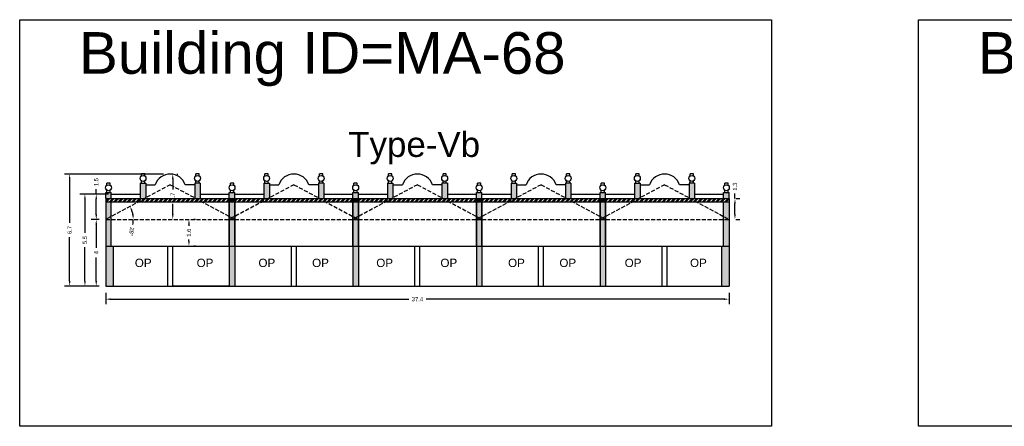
# Model space of a CAD drawing. Header units: metres. Extents: x 3416649 to 3417100, y -6712966 to -6712690.
# Tile 43 of 72: x 3416945 to 3417004, y -6712924 to -6712900. Entities that reach past the tile are written whole.
import ezdxf

# ---------------------------------------------------------------- set-up
doc = ezdxf.new("R2010")
doc.units = ezdxf.units.M
doc.linetypes.add('ACAD_ISO02W100', pattern=[15, 12, -3])
doc.layers.add('Dotted', color=7, linetype='ACAD_ISO02W100', plot=False)
doc.styles.get("Standard").update_dxf_attribs({"font": 'arial.ttf'})
doc.dimstyles.new('ISO-25', dxfattribs={"dimtxt": 0.25, "dimasz": 0.3, "dimexe": 0.3, "dimexo": 0.4, "dimgap": 0.2, "dimtad": 0, "dimdec": 1, "dimdsep": 46, "dimtxsty": 'Standard', "dimcen": 2.5, "dimadec": 0, "dimazin": 0, "dimtfac": 1, "dimtdec": 1, "dimtmove": 0, "dimatfit": 3, "dimfxl": 1, "dimarcsym": 0})

# ---------------------------------------------------------------- blocks, each defined once
blk = doc.blocks.new('*D563')
at = {"color": 0, "lineweight": -2, "transparency": 16777216}
for start, end in [(10.39672, 17.82904), (349.60328, 360)]:
    blk.add_arc((3416949.855, -6712911.499), 1.656, start, end, dxfattribs=at)
at = {"color": 0, "transparency": 16777216}
for points in [[(3416951.385, -6712911.011), (3416951.477, -6712910.972), (3416951.314, -6712910.716)], [(3416951.533, -6712911.195), (3416951.434, -6712911.204), (3416951.511, -6712911.499)]]:
    blk.add_solid(points, dxfattribs=at)
at = {"layer": 'Defpoints', "color": 0, "transparency": 16777216}
for p in [(3416953.73, -6712909.419), (3416951.422, -6712910.965), (3416949.855, -6712911.499), (3416949.855, -6712911.499), (3416957.605, -6712911.499)]:
    blk.add_point(p, dxfattribs=at)
at = {"color": 0, "transparency": 16777216, "insert": (3416951.403, -6712912.237), "char_height": 0.25, "attachment_point": 5, "rotation": 259.60328}
blk.add_mtext('28°', dxfattribs=at)
blk = doc.blocks.new('*D564')
at = {"color": 0, "lineweight": -2, "transparency": 16777216}
for p, q in [((3416949.455, -6712911.499), (3416948.985, -6712911.499)), ((3416949.285, -6712911.799), (3416949.285, -6712913.212)), ((3416949.285, -6712915.199), (3416949.285, -6712913.785)), ((3416949.455, -6712915.499), (3416948.985, -6712915.499))]:
    blk.add_line(p, q, dxfattribs=at)
at = {"color": 0, "transparency": 16777216}
for points in [[(3416949.235, -6712911.799), (3416949.335, -6712911.799), (3416949.285, -6712911.499)], [(3416949.235, -6712915.199), (3416949.335, -6712915.199), (3416949.285, -6712915.499)]]:
    blk.add_solid(points, dxfattribs=at)
at = {"layer": 'Defpoints', "color": 0, "transparency": 16777216}
for p in [(3416949.285, -6712911.499), (3416949.855, -6712911.499), (3416949.855, -6712915.499)]:
    blk.add_point(p, dxfattribs=at)
at = {"color": 0, "transparency": 16777216, "insert": (3416949.285, -6712913.499), "char_height": 0.25, "attachment_point": 5, "rotation": 90}
blk.add_mtext('4', dxfattribs=at)
blk = doc.blocks.new('*D565')
at = {"color": 0, "lineweight": -2, "transparency": 16777216}
for p, q in [((3416950.011, -6712909.979), (3416948.985, -6712909.979)), ((3416949.285, -6712909.979), (3416949.285, -6712909.679)), ((3416949.285, -6712911.199), (3416949.285, -6712910.279)), ((3416949.455, -6712911.499), (3416948.985, -6712911.499))]:
    blk.add_line(p, q, dxfattribs=at)
at = {"color": 0, "transparency": 16777216}
for points in [[(3416949.235, -6712910.279), (3416949.335, -6712910.279), (3416949.285, -6712909.979)], [(3416949.235, -6712911.199), (3416949.335, -6712911.199), (3416949.285, -6712911.499)]]:
    blk.add_solid(points, dxfattribs=at)
at = {"layer": 'Defpoints', "color": 0, "transparency": 16777216}
for p in [(3416949.285, -6712909.979), (3416950.411, -6712909.979), (3416949.855, -6712911.499)]:
    blk.add_point(p, dxfattribs=at)
at = {"color": 0, "transparency": 16777216, "insert": (3416949.285, -6712909.262), "char_height": 0.25, "attachment_point": 5, "rotation": 90}
blk.add_mtext('1.5', dxfattribs=at)
blk = doc.blocks.new('*D566')
at = {"color": 0, "lineweight": -2, "transparency": 16777216}
for p, q in [((3416954.13, -6712908.779), (3416954.181, -6712908.779)), ((3416953.881, -6712909.079), (3416953.881, -6712909.709)), ((3416953.881, -6712911.199), (3416953.881, -6712910.568)), ((3416954.13, -6712911.499), (3416954.181, -6712911.499))]:
    blk.add_line(p, q, dxfattribs=at)
at = {"color": 0, "transparency": 16777216}
for points in [[(3416953.831, -6712909.079), (3416953.931, -6712909.079), (3416953.881, -6712908.779)], [(3416953.831, -6712911.199), (3416953.931, -6712911.199), (3416953.881, -6712911.499)]]:
    blk.add_solid(points, dxfattribs=at)
at = {"layer": 'Defpoints', "color": 0, "transparency": 16777216}
for p in [(3416953.73, -6712908.779), (3416953.73, -6712911.499), (3416953.881, -6712911.499)]:
    blk.add_point(p, dxfattribs=at)
at = {"color": 0, "transparency": 16777216, "insert": (3416953.881, -6712910.139), "char_height": 0.25, "attachment_point": 5, "rotation": 90}
blk.add_mtext('2.7', dxfattribs=at)
blk = doc.blocks.new('*D567')
at = {"color": 0, "lineweight": -2, "transparency": 16777216}
for p, q in [((3416950.011, -6712909.979), (3416948.305, -6712909.979)), ((3416948.605, -6712910.279), (3416948.605, -6712912.31)), ((3416948.605, -6712915.199), (3416948.605, -6712913.167)), ((3416949.455, -6712915.499), (3416948.305, -6712915.499))]:
    blk.add_line(p, q, dxfattribs=at)
at = {"color": 0, "transparency": 16777216}
for points in [[(3416948.555, -6712910.279), (3416948.655, -6712910.279), (3416948.605, -6712909.979)], [(3416948.555, -6712915.199), (3416948.655, -6712915.199), (3416948.605, -6712915.499)]]:
    blk.add_solid(points, dxfattribs=at)
at = {"layer": 'Defpoints', "color": 0, "transparency": 16777216}
for p in [(3416948.605, -6712909.979), (3416950.411, -6712909.979), (3416949.855, -6712915.499)]:
    blk.add_point(p, dxfattribs=at)
at = {"color": 0, "transparency": 16777216, "insert": (3416948.605, -6712912.739), "char_height": 0.25, "attachment_point": 5, "rotation": 90}
blk.add_mtext('5.5', dxfattribs=at)
blk = doc.blocks.new('*D568')
at = {"color": 0, "lineweight": -2, "transparency": 16777216}
for p, q in [((3416953.33, -6712908.779), (3416947.388, -6712908.779)), ((3416947.688, -6712909.079), (3416947.688, -6712911.71)), ((3416947.688, -6712915.199), (3416947.688, -6712912.567)), ((3416949.455, -6712915.499), (3416947.388, -6712915.499))]:
    blk.add_line(p, q, dxfattribs=at)
at = {"color": 0, "transparency": 16777216}
for points in [[(3416947.638, -6712909.079), (3416947.738, -6712909.079), (3416947.688, -6712908.779)], [(3416947.638, -6712915.199), (3416947.738, -6712915.199), (3416947.688, -6712915.499)]]:
    blk.add_solid(points, dxfattribs=at)
at = {"layer": 'Defpoints', "color": 0, "transparency": 16777216}
for p in [(3416947.688, -6712908.779), (3416953.73, -6712908.779), (3416949.855, -6712915.499)]:
    blk.add_point(p, dxfattribs=at)
at = {"color": 0, "transparency": 16777216, "insert": (3416947.688, -6712912.139), "char_height": 0.25, "attachment_point": 5, "rotation": 90}
blk.add_mtext('6.7', dxfattribs=at)
blk = doc.blocks.new('*D569')
at = {"color": 0, "lineweight": -2, "transparency": 16777216}
for p, q in [((3416949.855, -6712915.899), (3416949.855, -6712916.588)), ((3416987.285, -6712915.899), (3416987.285, -6712916.588)), ((3416950.155, -6712916.288), (3416968.046, -6712916.288)), ((3416986.985, -6712916.288), (3416969.094, -6712916.288))]:
    blk.add_line(p, q, dxfattribs=at)
at = {"color": 0, "transparency": 16777216}
for points in [[(3416950.155, -6712916.238), (3416950.155, -6712916.338), (3416949.855, -6712916.288)], [(3416986.985, -6712916.238), (3416986.985, -6712916.338), (3416987.285, -6712916.288)]]:
    blk.add_solid(points, dxfattribs=at)
at = {"layer": 'Defpoints', "color": 0, "transparency": 16777216}
for p in [(3416949.855, -6712915.499), (3416987.285, -6712915.499), (3416987.285, -6712916.288)]:
    blk.add_point(p, dxfattribs=at)
at = {"color": 0, "transparency": 16777216, "insert": (3416968.57, -6712916.288), "char_height": 0.25, "attachment_point": 5}
blk.add_mtext('37.4', dxfattribs=at)
blk = doc.blocks.new('*D570')
at = {"color": 0, "lineweight": -2, "transparency": 16777216}
for p, q in [((3416954.85, -6712911.799), (3416954.85, -6712911.883)), ((3416955.25, -6712911.499), (3416955.15, -6712911.499)), ((3416954.85, -6712912.799), (3416954.85, -6712912.714)), ((3416955.25, -6712913.099), (3416955.15, -6712913.099))]:
    blk.add_line(p, q, dxfattribs=at)
at = {"color": 0, "transparency": 16777216}
for points in [[(3416954.8, -6712911.799), (3416954.9, -6712911.799), (3416954.85, -6712911.499)], [(3416954.8, -6712912.799), (3416954.9, -6712912.799), (3416954.85, -6712913.099)]]:
    blk.add_solid(points, dxfattribs=at)
at = {"layer": 'Defpoints', "color": 0, "transparency": 16777216}
for p in [(3416954.85, -6712911.499), (3416954.85, -6712911.499), (3416954.85, -6712913.099)]:
    blk.add_point(p, dxfattribs=at)
at = {"color": 0, "transparency": 16777216, "insert": (3416954.85, -6712912.299), "char_height": 0.25, "attachment_point": 5, "rotation": 90}
blk.add_mtext('1.6', dxfattribs=at)
blk = doc.blocks.new('*D571')
at = {"color": 0, "lineweight": -2, "transparency": 16777216}
for p, q in [((3416987.634, -6712910.249), (3416987.634, -6712909.949)), ((3416987.634, -6712911.199), (3416987.634, -6712910.549)), ((3416987.685, -6712910.249), (3416987.934, -6712910.249)), ((3416987.685, -6712911.499), (3416987.934, -6712911.499))]:
    blk.add_line(p, q, dxfattribs=at)
at = {"color": 0, "transparency": 16777216}
for points in [[(3416987.584, -6712910.549), (3416987.684, -6712910.549), (3416987.634, -6712910.249)], [(3416987.584, -6712911.199), (3416987.684, -6712911.199), (3416987.634, -6712911.499)]]:
    blk.add_solid(points, dxfattribs=at)
at = {"layer": 'Defpoints', "color": 0, "transparency": 16777216}
for p in [(3416987.285, -6712910.249), (3416987.634, -6712910.249), (3416987.285, -6712911.499)]:
    blk.add_point(p, dxfattribs=at)
at = {"color": 0, "transparency": 16777216, "insert": (3416987.634, -6712909.533), "char_height": 0.25, "attachment_point": 5, "rotation": 90}
blk.add_mtext('1.3', dxfattribs=at)

msp = doc.modelspace()

# ---------------------------------------------------------------- hatches: boundary and pattern name
h = msp.add_hatch(color=256)
h.dxf.hatch_style = 1
h.paths.add_polyline_path([(3416949.855, -6712911.499), (3416950.185, -6712911.322), (3416950.185, -6712910.449), (3416949.855, -6712910.449)])
h.paths.add_polyline_path([(3416949.855, -6712909.879), (3416949.855, -6712910.249), (3416950.185, -6712910.249), (3416950.185, -6712909.879)])
h.paths.add_polyline_path([(3416950.185, -6712911.499), (3416950.185, -6712911.322), (3416949.855, -6712911.499)], flags=17)
h.paths.add_polyline_path([(3416950.185, -6712911.499), (3416949.855, -6712911.499), (3416949.855, -6712913.099), (3416950.185, -6712913.099)])
h.paths.add_polyline_path([(3416950.305, -6712913.099), (3416949.855, -6712913.099), (3416949.855, -6712915.499), (3416950.305, -6712915.499)])
h.paths.add_polyline_path([(3416952.26, -6712909.319), (3416951.93, -6712909.319), (3416951.93, -6712910.249), (3416952.184, -6712910.249), (3416952.26, -6712910.208)])
h.paths.add_polyline_path([(3416955.2, -6712910.208), (3416955.276, -6712910.249), (3416955.53, -6712910.249), (3416955.53, -6712909.319), (3416955.2, -6712909.319)])
h.paths.add_polyline_path([(3416957.605, -6712910.449), (3416957.275, -6712910.449), (3416957.275, -6712911.322), (3416957.44, -6712911.41), (3416957.605, -6712911.322)])
h.paths.add_polyline_path([(3416957.275, -6712910.249), (3416957.605, -6712910.249), (3416957.605, -6712909.879), (3416957.275, -6712909.879)])
h.paths.add_polyline_path([(3416957.605, -6712911.499), (3416957.44, -6712911.41), (3416957.275, -6712911.499)])
h.paths.add_polyline_path([(3416957.605, -6712911.499), (3416957.605, -6712911.322), (3416957.44, -6712911.41)])
h.paths.add_polyline_path([(3416957.275, -6712911.499), (3416957.44, -6712911.41), (3416957.275, -6712911.322)])
h.paths.add_polyline_path([(3416957.275, -6712913.099), (3416957.605, -6712913.099), (3416957.605, -6712911.499), (3416957.275, -6712911.499)])
h.paths.add_polyline_path([(3416957.605, -6712913.099), (3416957.275, -6712913.099), (3416957.275, -6712915.499), (3416957.605, -6712915.499)])
h.paths.add_polyline_path([(3416959.68, -6712909.319), (3416959.35, -6712909.319), (3416959.35, -6712910.249), (3416959.604, -6712910.249), (3416959.68, -6712910.208)])
h.paths.add_polyline_path([(3416962.62, -6712910.208), (3416962.696, -6712910.249), (3416962.95, -6712910.249), (3416962.95, -6712909.319), (3416962.62, -6712909.319)])
h.paths.add_polyline_path([(3416964.695, -6712909.879), (3416964.695, -6712910.249), (3416965.025, -6712910.249), (3416965.025, -6712909.879)])
h.paths.add_polyline_path([(3416965.025, -6712910.449), (3416964.695, -6712910.449), (3416964.695, -6712911.322), (3416964.86, -6712911.41), (3416965.025, -6712911.322)])
h.paths.add_polyline_path([(3416965.025, -6712911.499), (3416964.86, -6712911.41), (3416964.695, -6712911.499)])
h.paths.add_polyline_path([(3416965.025, -6712911.322), (3416964.86, -6712911.41), (3416965.025, -6712911.499)])
h.paths.add_polyline_path([(3416964.695, -6712911.499), (3416964.86, -6712911.41), (3416964.695, -6712911.322)])
h.paths.add_polyline_path([(3416964.695, -6712913.099), (3416965.025, -6712913.099), (3416965.025, -6712911.499), (3416964.695, -6712911.499)])
h.paths.add_polyline_path([(3416964.695, -6712915.499), (3416965.025, -6712915.499), (3416965.025, -6712913.099), (3416964.695, -6712913.099)])
h.paths.add_polyline_path([(3416967.1, -6712909.319), (3416966.77, -6712909.319), (3416966.77, -6712910.249), (3416967.024, -6712910.249), (3416967.1, -6712910.208)])
h.paths.add_polyline_path([(3416970.37, -6712909.319), (3416970.04, -6712909.319), (3416970.04, -6712910.208), (3416970.116, -6712910.249), (3416970.37, -6712910.249)])
h.paths.add_polyline_path([(3416972.115, -6712910.249), (3416972.445, -6712910.249), (3416972.445, -6712909.879), (3416972.115, -6712909.879)])
h.paths.add_polyline_path([(3416972.445, -6712910.449), (3416972.115, -6712910.449), (3416972.115, -6712911.322), (3416972.28, -6712911.41), (3416972.445, -6712911.322)])
h.paths.add_polyline_path([(3416972.28, -6712911.41), (3416972.115, -6712911.499), (3416972.445, -6712911.499)])
h.paths.add_polyline_path([(3416972.445, -6712911.322), (3416972.28, -6712911.41), (3416972.445, -6712911.499)])
h.paths.add_polyline_path([(3416972.28, -6712911.41), (3416972.115, -6712911.322), (3416972.115, -6712911.499)])
h.paths.add_polyline_path([(3416972.445, -6712911.499), (3416972.115, -6712911.499), (3416972.115, -6712913.099), (3416972.445, -6712913.099)])
h.paths.add_polyline_path([(3416972.115, -6712915.499), (3416972.445, -6712915.499), (3416972.445, -6712913.099), (3416972.115, -6712913.099)])
h.paths.add_polyline_path([(3416974.52, -6712909.319), (3416974.19, -6712909.319), (3416974.19, -6712910.249), (3416974.444, -6712910.249), (3416974.52, -6712910.208)])
h.paths.add_polyline_path([(3416977.79, -6712909.319), (3416977.46, -6712909.319), (3416977.46, -6712910.208), (3416977.536, -6712910.249), (3416977.79, -6712910.249)])
h.paths.add_polyline_path([(3416979.865, -6712910.249), (3416979.865, -6712909.879), (3416979.535, -6712909.879), (3416979.535, -6712910.249)])
h.paths.add_polyline_path([(3416979.865, -6712910.449), (3416979.535, -6712910.449), (3416979.535, -6712911.322), (3416979.7, -6712911.41), (3416979.865, -6712911.322)])
h.paths.add_polyline_path([(3416979.865, -6712911.499), (3416979.7, -6712911.41), (3416979.535, -6712911.499)])
h.paths.add_polyline_path([(3416979.865, -6712911.322), (3416979.7, -6712911.41), (3416979.865, -6712911.499)])
h.paths.add_polyline_path([(3416979.535, -6712911.499), (3416979.7, -6712911.41), (3416979.535, -6712911.322)])
h.paths.add_polyline_path([(3416979.535, -6712913.099), (3416979.865, -6712913.099), (3416979.865, -6712911.499), (3416979.535, -6712911.499)])
h.paths.add_polyline_path([(3416979.535, -6712915.499), (3416979.865, -6712915.499), (3416979.865, -6712913.099), (3416979.535, -6712913.099)])
h.paths.add_polyline_path([(3416981.61, -6712910.249), (3416981.864, -6712910.249), (3416981.94, -6712910.208), (3416981.94, -6712909.319), (3416981.61, -6712909.319)])
h.paths.add_polyline_path([(3416984.88, -6712910.208), (3416984.956, -6712910.249), (3416985.21, -6712910.249), (3416985.21, -6712909.319), (3416984.88, -6712909.319)])
h.paths.add_polyline_path([(3416987.285, -6712909.879), (3416986.955, -6712909.879), (3416986.955, -6712910.249), (3416987.285, -6712910.249)])
h.paths.add_polyline_path([(3416986.955, -6712911.322), (3416987.285, -6712911.499), (3416987.285, -6712910.449), (3416986.955, -6712910.449)])
h.paths.add_polyline_path([(3416987.285, -6712911.499), (3416986.955, -6712911.322), (3416986.955, -6712911.499)], flags=16)
h.paths.add_polyline_path([(3416986.955, -6712913.099), (3416987.285, -6712913.099), (3416987.285, -6712911.499), (3416986.955, -6712911.499)])
h.paths.add_polyline_path([(3416987.285, -6712913.099), (3416986.835, -6712913.099), (3416986.835, -6712915.499), (3416987.285, -6712915.499)])
h = msp.add_hatch()
h.set_pattern_fill('ANSI32', color=256, scale=0.02)
h.set_pattern_definition([(45, (-30.56844, 0), (-0.134703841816, 0.134703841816), []), (45, (-30.47863, 0), (-0.134703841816, 0.134703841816), [])])
h.paths.add_polyline_path([(3416957.605, -6712910.449), (3416957.605, -6712910.249), (3416949.855, -6712910.249), (3416949.855, -6712910.449)])
h = msp.add_hatch()
h.set_pattern_fill('ANSI32', color=256, scale=0.02)
h.set_pattern_definition([(45, (-23.14844, 0), (-0.134703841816, 0.134703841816), []), (45, (-23.05863, 0), (-0.134703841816, 0.134703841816), [])])
h.paths.add_polyline_path([(3416965.025, -6712910.449), (3416965.025, -6712910.249), (3416957.275, -6712910.249), (3416957.275, -6712910.449)])
h = msp.add_hatch()
h.set_pattern_fill('ANSI32', color=256, scale=0.02)
h.set_pattern_definition([(45, (-15.72844, 0), (-0.134703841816, 0.134703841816), []), (45, (-15.63863, 0), (-0.134703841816, 0.134703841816), [])])
h.paths.add_polyline_path([(3416972.445, -6712910.449), (3416972.445, -6712910.249), (3416964.695, -6712910.249), (3416964.695, -6712910.449)])
h = msp.add_hatch()
h.set_pattern_fill('ANSI32', color=256, scale=0.02)
h.set_pattern_definition([(45, (-8.30844, 0), (-0.134703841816, 0.134703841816), []), (45, (-8.21863, 0), (-0.134703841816, 0.134703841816), [])])
h.paths.add_polyline_path([(3416979.865, -6712910.449), (3416979.865, -6712910.249), (3416972.115, -6712910.249), (3416972.115, -6712910.449)])
h = msp.add_hatch()
h.set_pattern_fill('ANSI32', color=256, scale=0.02)
h.set_pattern_definition([(45, (-0.88844, 0), (-0.134703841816, 0.134703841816), []), (45, (-0.79863, 0), (-0.134703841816, 0.134703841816), [])])
h.paths.add_polyline_path([(3416987.285, -6712910.449), (3416987.285, -6712910.249), (3416979.535, -6712910.249), (3416979.535, -6712910.449)])

# ---------------------------------------------------------------- linework, layer by layer
for points in [[(3416944.689, -6712899.518), (3416989.819, -6712899.518), (3416989.819, -6712923.916), (3416944.689, -6712923.916)], [(3416998.658, -6712899.518), (3417038.79, -6712899.518), (3417038.79, -6712923.916), (3416998.658, -6712923.916)], [(3416953.88, -6712913.099), (3416957.275, -6712913.099), (3416957.275, -6712915.499), (3416953.88, -6712915.499)]]:
    msp.add_lwpolyline(points, close=True)
for points in [[(3416951.995, -6712908.896), (3416951.995, -6712908.763)], [(3416952.195, -6712908.763), (3416951.995, -6712908.763)], [(3416952.195, -6712908.896), (3416952.195, -6712908.763)], [(3416955.265, -6712908.896), (3416955.265, -6712908.763)], [(3416955.465, -6712908.763), (3416955.265, -6712908.763)], [(3416955.465, -6712908.896), (3416955.465, -6712908.763)], [(3416959.415, -6712908.896), (3416959.415, -6712908.763)], [(3416959.615, -6712908.763), (3416959.415, -6712908.763)], [(3416959.615, -6712908.896), (3416959.615, -6712908.763)], [(3416962.685, -6712908.896), (3416962.685, -6712908.763)], [(3416962.885, -6712908.763), (3416962.685, -6712908.763)], [(3416962.885, -6712908.896), (3416962.885, -6712908.763)], [(3416966.835, -6712908.896), (3416966.835, -6712908.763)], [(3416967.035, -6712908.763), (3416966.835, -6712908.763)], [(3416967.035, -6712908.896), (3416967.035, -6712908.763)], [(3416970.105, -6712908.896), (3416970.105, -6712908.763)], [(3416970.305, -6712908.763), (3416970.105, -6712908.763)], [(3416970.305, -6712908.896), (3416970.305, -6712908.763)], [(3416974.255, -6712908.896), (3416974.255, -6712908.763)], [(3416974.455, -6712908.763), (3416974.255, -6712908.763)], [(3416974.455, -6712908.896), (3416974.455, -6712908.763)], [(3416977.525, -6712908.896), (3416977.525, -6712908.763)], [(3416977.725, -6712908.763), (3416977.525, -6712908.763)], [(3416977.725, -6712908.896), (3416977.725, -6712908.763)], [(3416981.675, -6712908.896), (3416981.675, -6712908.763)], [(3416981.875, -6712908.763), (3416981.675, -6712908.763)], [(3416981.875, -6712908.896), (3416981.875, -6712908.763)], [(3416984.945, -6712908.896), (3416984.945, -6712908.763)], [(3416985.145, -6712908.763), (3416984.945, -6712908.763)], [(3416985.145, -6712908.896), (3416985.145, -6712908.763)], [(3416949.92, -6712909.456), (3416949.92, -6712909.323)], [(3416950.12, -6712909.323), (3416949.92, -6712909.323)], [(3416950.12, -6712909.456), (3416950.12, -6712909.323)], [(3416951.93, -6712909.319), (3416951.93, -6712910.249)], [(3416951.93, -6712909.319), (3416952.26, -6712909.319)], [(3416951.995, -6712909.319), (3416951.995, -6712909.185)], [(3416952.195, -6712909.319), (3416952.195, -6712909.185)], [(3416952.26, -6712909.319), (3416952.26, -6712910.249)], [(3416952.26, -6712909.419), (3416952.83, -6712909.419)], [(3416955.2, -6712909.419), (3416954.63, -6712909.419)], [(3416955.2, -6712909.319), (3416955.2, -6712910.249)], [(3416955.53, -6712909.319), (3416955.2, -6712909.319)], [(3416955.265, -6712909.319), (3416955.265, -6712909.185)], [(3416955.465, -6712909.319), (3416955.465, -6712909.185)], [(3416955.53, -6712909.319), (3416955.53, -6712910.249)], [(3416957.34, -6712909.456), (3416957.34, -6712909.323)], [(3416957.54, -6712909.323), (3416957.34, -6712909.323)], [(3416957.34, -6712909.456), (3416957.34, -6712909.323)], [(3416957.54, -6712909.323), (3416957.34, -6712909.323)], [(3416957.54, -6712909.456), (3416957.54, -6712909.323)], [(3416957.54, -6712909.456), (3416957.54, -6712909.323)], [(3416959.35, -6712909.319), (3416959.35, -6712910.249)], [(3416959.35, -6712909.319), (3416959.68, -6712909.319)], [(3416959.415, -6712909.319), (3416959.415, -6712909.185)], [(3416959.615, -6712909.319), (3416959.615, -6712909.185)], [(3416959.68, -6712909.319), (3416959.68, -6712910.249)], [(3416959.68, -6712909.419), (3416960.25, -6712909.419)], [(3416962.62, -6712909.419), (3416962.05, -6712909.419)], [(3416962.62, -6712909.319), (3416962.62, -6712910.249)], [(3416962.95, -6712909.319), (3416962.62, -6712909.319)], [(3416962.685, -6712909.319), (3416962.685, -6712909.185)], [(3416962.885, -6712909.319), (3416962.885, -6712909.185)], [(3416962.95, -6712909.319), (3416962.95, -6712910.249)], [(3416964.76, -6712909.456), (3416964.76, -6712909.323)], [(3416964.96, -6712909.323), (3416964.76, -6712909.323)], [(3416964.76, -6712909.456), (3416964.76, -6712909.323)], [(3416964.96, -6712909.323), (3416964.76, -6712909.323)], [(3416964.96, -6712909.456), (3416964.96, -6712909.323)], [(3416964.96, -6712909.456), (3416964.96, -6712909.323)], [(3416966.77, -6712909.319), (3416966.77, -6712910.249)], [(3416966.77, -6712909.319), (3416967.1, -6712909.319)], [(3416966.835, -6712909.319), (3416966.835, -6712909.185)], [(3416967.035, -6712909.319), (3416967.035, -6712909.185)], [(3416967.1, -6712909.319), (3416967.1, -6712910.249)], [(3416967.1, -6712909.419), (3416967.67, -6712909.419)], [(3416970.04, -6712909.419), (3416969.47, -6712909.419)], [(3416970.04, -6712909.319), (3416970.04, -6712910.249)], [(3416970.37, -6712909.319), (3416970.04, -6712909.319)], [(3416970.105, -6712909.319), (3416970.105, -6712909.185)], [(3416970.305, -6712909.319), (3416970.305, -6712909.185)], [(3416970.37, -6712909.319), (3416970.37, -6712910.249)], [(3416972.18, -6712909.456), (3416972.18, -6712909.323)], [(3416972.38, -6712909.323), (3416972.18, -6712909.323)], [(3416972.18, -6712909.456), (3416972.18, -6712909.323)], [(3416972.38, -6712909.323), (3416972.18, -6712909.323)], [(3416972.38, -6712909.456), (3416972.38, -6712909.323)], [(3416972.38, -6712909.456), (3416972.38, -6712909.323)], [(3416974.19, -6712909.319), (3416974.19, -6712910.249)], [(3416974.19, -6712909.319), (3416974.52, -6712909.319)], [(3416974.255, -6712909.319), (3416974.255, -6712909.185)], [(3416974.455, -6712909.319), (3416974.455, -6712909.185)], [(3416974.52, -6712909.319), (3416974.52, -6712910.249)], [(3416974.52, -6712909.419), (3416975.09, -6712909.419)], [(3416977.46, -6712909.419), (3416976.89, -6712909.419)], [(3416977.46, -6712909.319), (3416977.46, -6712910.249)], [(3416977.79, -6712909.319), (3416977.46, -6712909.319)], [(3416977.525, -6712909.319), (3416977.525, -6712909.185)], [(3416977.725, -6712909.319), (3416977.725, -6712909.185)], [(3416977.79, -6712909.319), (3416977.79, -6712910.249)], [(3416979.6, -6712909.456), (3416979.6, -6712909.323)], [(3416979.8, -6712909.323), (3416979.6, -6712909.323)], [(3416979.6, -6712909.456), (3416979.6, -6712909.323)], [(3416979.8, -6712909.323), (3416979.6, -6712909.323)], [(3416979.8, -6712909.456), (3416979.8, -6712909.323)], [(3416979.8, -6712909.456), (3416979.8, -6712909.323)], [(3416981.61, -6712909.319), (3416981.61, -6712910.249)], [(3416981.61, -6712909.319), (3416981.94, -6712909.319)], [(3416981.675, -6712909.319), (3416981.675, -6712909.185)], [(3416981.875, -6712909.319), (3416981.875, -6712909.185)], [(3416981.94, -6712909.319), (3416981.94, -6712910.249)], [(3416981.94, -6712909.419), (3416982.51, -6712909.419)], [(3416984.88, -6712909.419), (3416984.31, -6712909.419)], [(3416984.88, -6712909.319), (3416984.88, -6712910.249)], [(3416985.21, -6712909.319), (3416984.88, -6712909.319)], [(3416984.945, -6712909.319), (3416984.945, -6712909.185)], [(3416985.145, -6712909.319), (3416985.145, -6712909.185)], [(3416985.21, -6712909.319), (3416985.21, -6712910.249)], [(3416987.02, -6712909.456), (3416987.02, -6712909.323)], [(3416987.22, -6712909.323), (3416987.02, -6712909.323)], [(3416987.22, -6712909.456), (3416987.22, -6712909.323)], [(3416949.855, -6712910.249), (3416949.855, -6712909.879)], [(3416949.855, -6712909.879), (3416950.185, -6712909.879)], [(3416949.92, -6712909.879), (3416949.92, -6712909.745)], [(3416950.12, -6712909.879), (3416950.12, -6712909.745)], [(3416950.185, -6712910.249), (3416950.185, -6712909.879)], [(3416950.185, -6712909.979), (3416951.93, -6712909.979)], [(3416955.53, -6712909.979), (3416957.275, -6712909.979)], [(3416957.275, -6712910.249), (3416957.275, -6712909.879)], [(3416957.275, -6712909.879), (3416957.605, -6712909.879)], [(3416957.275, -6712909.879), (3416957.605, -6712909.879)], [(3416957.275, -6712910.249), (3416957.275, -6712909.879)], [(3416957.34, -6712909.879), (3416957.34, -6712909.745)], [(3416957.34, -6712909.879), (3416957.34, -6712909.745)], [(3416957.54, -6712909.879), (3416957.54, -6712909.745)], [(3416957.54, -6712909.879), (3416957.54, -6712909.745)], [(3416957.605, -6712910.249), (3416957.605, -6712909.879)], [(3416957.605, -6712910.249), (3416957.605, -6712909.879)], [(3416957.605, -6712909.979), (3416959.35, -6712909.979)], [(3416962.95, -6712909.979), (3416964.695, -6712909.979)], [(3416964.695, -6712909.879), (3416965.025, -6712909.879)], [(3416964.695, -6712910.249), (3416964.695, -6712909.879)], [(3416964.695, -6712909.879), (3416965.025, -6712909.879)], [(3416964.695, -6712910.249), (3416964.695, -6712909.879)], [(3416964.76, -6712909.879), (3416964.76, -6712909.745)], [(3416964.76, -6712909.879), (3416964.76, -6712909.745)], [(3416964.96, -6712909.879), (3416964.96, -6712909.745)], [(3416964.96, -6712909.879), (3416964.96, -6712909.745)], [(3416965.025, -6712910.249), (3416965.025, -6712909.879)], [(3416965.025, -6712910.249), (3416965.025, -6712909.879)], [(3416965.025, -6712909.979), (3416966.77, -6712909.979)], [(3416970.37, -6712909.979), (3416972.115, -6712909.979)], [(3416972.115, -6712909.879), (3416972.445, -6712909.879)], [(3416972.115, -6712910.249), (3416972.115, -6712909.879)], [(3416972.115, -6712909.879), (3416972.445, -6712909.879)], [(3416972.115, -6712910.249), (3416972.115, -6712909.879)], [(3416972.18, -6712909.879), (3416972.18, -6712909.745)], [(3416972.18, -6712909.879), (3416972.18, -6712909.745)], [(3416972.38, -6712909.879), (3416972.38, -6712909.745)], [(3416972.38, -6712909.879), (3416972.38, -6712909.745)], [(3416972.445, -6712910.249), (3416972.445, -6712909.879)], [(3416972.445, -6712910.249), (3416972.445, -6712909.879)], [(3416972.445, -6712909.979), (3416974.19, -6712909.979)], [(3416977.79, -6712909.979), (3416979.535, -6712909.979)], [(3416979.535, -6712909.879), (3416979.865, -6712909.879)], [(3416979.535, -6712910.249), (3416979.535, -6712909.879)], [(3416979.535, -6712909.879), (3416979.865, -6712909.879)], [(3416979.535, -6712910.249), (3416979.535, -6712909.879)], [(3416979.6, -6712909.879), (3416979.6, -6712909.745)], [(3416979.6, -6712909.879), (3416979.6, -6712909.745)], [(3416979.8, -6712909.879), (3416979.8, -6712909.745)], [(3416979.8, -6712909.879), (3416979.8, -6712909.745)], [(3416979.865, -6712910.249), (3416979.865, -6712909.879)], [(3416979.865, -6712910.249), (3416979.865, -6712909.879)], [(3416979.865, -6712909.979), (3416981.61, -6712909.979)], [(3416985.21, -6712909.979), (3416986.955, -6712909.979)], [(3416986.955, -6712909.879), (3416987.285, -6712909.879)], [(3416986.955, -6712910.249), (3416986.955, -6712909.879)], [(3416987.02, -6712909.879), (3416987.02, -6712909.745)], [(3416987.22, -6712909.879), (3416987.22, -6712909.745)], [(3416987.285, -6712910.249), (3416987.285, -6712909.879)], [(3416949.855, -6712910.249), (3416957.605, -6712910.249)], [(3416949.855, -6712910.249), (3416949.855, -6712915.499)], [(3416949.855, -6712910.449), (3416957.605, -6712910.449)], [(3416950.185, -6712913.099), (3416950.185, -6712910.449)], [(3416957.275, -6712910.249), (3416965.025, -6712910.249)], [(3416957.275, -6712910.249), (3416957.275, -6712915.499)], [(3416957.275, -6712913.099), (3416957.275, -6712910.449)], [(3416957.275, -6712910.449), (3416965.025, -6712910.449)], [(3416957.605, -6712910.249), (3416957.605, -6712915.499)], [(3416957.605, -6712913.099), (3416957.605, -6712910.449)], [(3416964.695, -6712910.249), (3416972.445, -6712910.249)], [(3416964.695, -6712910.249), (3416964.695, -6712915.499)], [(3416964.695, -6712913.099), (3416964.695, -6712910.449)], [(3416964.695, -6712910.449), (3416972.445, -6712910.449)], [(3416965.025, -6712910.249), (3416965.025, -6712915.499)], [(3416965.025, -6712913.099), (3416965.025, -6712910.449)], [(3416972.115, -6712910.249), (3416979.865, -6712910.249)], [(3416972.115, -6712910.249), (3416972.115, -6712915.499)], [(3416972.115, -6712913.099), (3416972.115, -6712910.449)], [(3416972.115, -6712910.449), (3416979.865, -6712910.449)], [(3416972.445, -6712910.249), (3416972.445, -6712915.499)], [(3416972.445, -6712913.099), (3416972.445, -6712910.449)], [(3416979.535, -6712910.249), (3416987.285, -6712910.249)], [(3416979.535, -6712910.249), (3416979.535, -6712915.499)], [(3416979.535, -6712913.099), (3416979.535, -6712910.449)], [(3416979.535, -6712910.449), (3416987.285, -6712910.449)], [(3416979.865, -6712910.249), (3416979.865, -6712915.499)], [(3416979.865, -6712913.099), (3416979.865, -6712910.449)], [(3416986.955, -6712913.099), (3416986.955, -6712910.449)], [(3416987.285, -6712910.249), (3416987.285, -6712915.499)], [(3416949.855, -6712913.099), (3416957.605, -6712913.099)], [(3416950.305, -6712913.099), (3416950.305, -6712915.499)], [(3416953.58, -6712915.499), (3416953.58, -6712913.099)], [(3416953.88, -6712915.499), (3416953.88, -6712913.099)], [(3416957.275, -6712913.099), (3416965.025, -6712913.099)], [(3416961, -6712915.499), (3416961, -6712913.099)], [(3416961.3, -6712915.499), (3416961.3, -6712913.099)], [(3416964.695, -6712913.099), (3416972.445, -6712913.099)], [(3416968.42, -6712915.499), (3416968.42, -6712913.099)], [(3416968.72, -6712915.499), (3416968.72, -6712913.099)], [(3416972.115, -6712913.099), (3416979.865, -6712913.099)], [(3416975.84, -6712915.499), (3416975.84, -6712913.099)], [(3416976.14, -6712915.499), (3416976.14, -6712913.099)], [(3416979.535, -6712913.099), (3416987.285, -6712913.099)], [(3416983.26, -6712915.499), (3416983.26, -6712913.099)], [(3416983.56, -6712915.499), (3416983.56, -6712913.099)], [(3416986.835, -6712913.099), (3416986.835, -6712915.499)], [(3416949.855, -6712915.499), (3416957.605, -6712915.499)], [(3416957.275, -6712915.499), (3416965.025, -6712915.499)], [(3416964.695, -6712915.499), (3416972.445, -6712915.499)], [(3416972.115, -6712915.499), (3416979.865, -6712915.499)], [(3416979.535, -6712915.499), (3416987.285, -6712915.499)]]:
    msp.add_lwpolyline(points)
for centre in [(3416952.095, -6712909.041), (3416955.365, -6712909.041), (3416959.515, -6712909.041), (3416962.785, -6712909.041), (3416966.935, -6712909.041), (3416970.205, -6712909.041), (3416974.355, -6712909.041), (3416977.625, -6712909.041), (3416981.775, -6712909.041), (3416985.045, -6712909.041), (3416950.02, -6712909.601), (3416957.44, -6712909.601), (3416957.44, -6712909.601), (3416964.86, -6712909.601), (3416964.86, -6712909.601), (3416972.28, -6712909.601), (3416972.28, -6712909.601), (3416979.7, -6712909.601), (3416979.7, -6712909.601), (3416987.12, -6712909.601)]:
    msp.add_circle(centre, 0.176)
for centre in [(3416953.73, -6712909.731), (3416961.15, -6712909.731), (3416968.57, -6712909.731), (3416975.99, -6712909.731), (3416983.41, -6712909.731)]:
    msp.add_arc(centre, 0.953, 19.16589, 160.83411)
at = {"layer": 'Dotted', "ltscale": 0.02}
for points in [[(3416953.73, -6712909.419), (3416949.855, -6712911.499)], [(3416953.73, -6712909.419), (3416957.605, -6712911.499)], [(3416961.15, -6712909.419), (3416957.275, -6712911.499)], [(3416961.15, -6712909.419), (3416965.025, -6712911.499)], [(3416968.57, -6712909.419), (3416964.695, -6712911.499)], [(3416968.57, -6712909.419), (3416972.445, -6712911.499)], [(3416975.99, -6712909.419), (3416972.115, -6712911.499)], [(3416975.99, -6712909.419), (3416979.865, -6712911.499)], [(3416983.41, -6712909.419), (3416979.535, -6712911.499)], [(3416983.41, -6712909.419), (3416987.285, -6712911.499)], [(3416949.855, -6712911.499), (3416957.605, -6712911.499)], [(3416957.275, -6712911.499), (3416965.025, -6712911.499)], [(3416964.695, -6712911.499), (3416972.445, -6712911.499)], [(3416972.115, -6712911.499), (3416979.865, -6712911.499)], [(3416979.535, -6712911.499), (3416987.285, -6712911.499)]]:
    msp.add_lwpolyline(points, dxfattribs=at)

# ---------------------------------------------------------------- texts
at = {"attachment_point": 1}
for s, width, heights, insert, char_height in [('Building ID=MA-68', 67.86454, [0.517], (3416948.252, -6712900.263), 2.5), ('Building ID=MA-69', 67.86454, [0.517], (3417002.222, -6712900.263), 2.5), ('Type-Vb ', 9.99112, [0.517], (3416964.414, -6712906.253), 1.5), ('OP', 1.17554, [0], (3416951.601, -6712913.86), 0.5), ('OP', 1.17554, [0], (3416955.312, -6712913.86), 0.5), ('OP', 1.17554, [0], (3416959.024, -6712913.86), 0.5), ('OP', 1.17554, [0], (3416962.246, -6712913.86), 0.5), ('OP', 1.17554, [0], (3416966.098, -6712913.86), 0.5), ('OP', 1.17554, [0], (3416969.95, -6712913.86), 0.5), ('OP', 1.17554, [0], (3416974.012, -6712913.86), 0.5), ('OP', 1.17554, [0], (3416977.093, -6712913.86), 0.5), ('OP', 1.17554, [0], (3416981.015, -6712913.86), 0.5), ('OP', 1.17554, [0], (3416984.937, -6712913.86), 0.5)]:
    msp.add_mtext_dynamic_manual_height_columns(s, width=width, gutter_width=12.5, heights=heights, dxfattribs=dict(at, insert=insert, char_height=char_height))

# ---------------------------------------------------------------- dimensions: what is measured, and where the dimension line sits
for base, p1, p2, picture, middle in [((3416947.688, -6712908.779), (3416949.855, -6712915.499), (3416953.73, -6712908.779), '*D568', (3416947.688, -6712912.139)), ((3416949.285, -6712909.979), (3416949.855, -6712911.499), (3416950.411, -6712909.979), '*D565', (3416949.285, -6712909.262)), ((3416953.881, -6712911.499), (3416953.73, -6712908.779), (3416953.73, -6712911.499), '*D566', (3416953.881, -6712910.139)), ((3416987.634487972, -6712910.248681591), (3416987.28515817, -6712911.498681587), (3416987.28515817, -6712910.248681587), '*D571', (3416987.634487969, -6712909.532873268)), ((3416948.605, -6712909.979), (3416949.855, -6712915.499), (3416950.411, -6712909.979), '*D567', (3416948.605, -6712912.739)), ((3416949.285, -6712911.499), (3416949.855, -6712915.499), (3416949.855, -6712911.499), '*D564', (3416949.285, -6712913.499))]:
    dim = msp.add_linear_dim(base=base, p1=p1, p2=p2, angle=90, dimstyle='ISO-25')
    dim.commit()
    dim.dimension.update_dxf_attribs({"geometry": picture, "text_midpoint": middle})
dim = msp.add_angular_dim_2l(base=(3416951.422, -6712910.965), line1=((3416949.855, -6712911.499), (3416957.605, -6712911.499)), line2=((3416953.73, -6712909.419), (3416949.855, -6712911.499)), dimstyle='ISO-25')
dim.commit()
dim.dimension.update_dxf_attribs({"geometry": '*D563', "text_midpoint": (3416951.403, -6712912.237)})
dim = msp.add_linear_dim(base=(3416954.85, -6712911.499), p1=(3416954.85, -6712913.099), p2=(3416954.85, -6712911.499), angle=90, dimstyle='ISO-25')
dim.commit()
dim.dimension.update_dxf_attribs({"geometry": '*D570', "text_midpoint": (3416954.85, -6712912.299), "dimtype": 160})
dim = msp.add_linear_dim(base=(3416987.285, -6712916.288), p1=(3416949.855, -6712915.499), p2=(3416987.285, -6712915.499), dimstyle='ISO-25')
dim.commit()
dim.dimension.update_dxf_attribs({"geometry": '*D569', "text_midpoint": (3416968.57, -6712916.288)})

doc.saveas('drawing.dxf')
